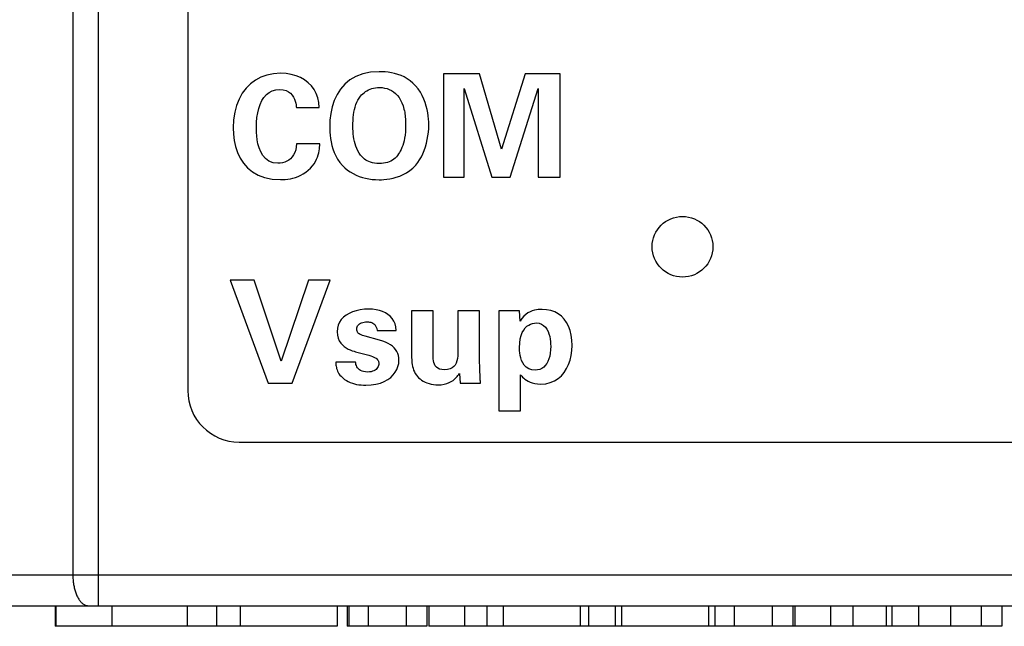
# Model space of a CAD drawing. Header units: inches. Extents: x 0.2 to 16.8, y 0.1 to 10.8.
# Tile 3 of 16: x 5.992 to 6.949, y 5.445 to 6.035. Entities that reach past the tile are written whole.
import ezdxf

# ---------------------------------------------------------------- set-up
doc = ezdxf.new("R2010")
doc.units = ezdxf.units.IN
doc.header["$LTSCALE"] = 0.935
doc.header["$MEASUREMENT"] = 0
doc.layers.get('0').update_dxf_attribs({"linetype": 'CONTINUOUS'})

msp = doc.modelspace()

# ---------------------------------------------------------------- linework, layer by layer
at = {"color": 7, "linetype": 'CONTINUOUS'}
for p, q in [((6.06862, 5.46538), (6.06862, 6.58349)), ((6.04362, 6.55349), (6.04362, 5.49538)), ((6.15523, 6.37443), (6.15523, 5.67438)), ((6.2322, 5.981), (6.22632, 5.97892)), ((6.23857, 5.98228), (6.2322, 5.981)), ((6.2454, 5.98271), (6.23857, 5.98228)), ((6.25074, 5.98244), (6.2454, 5.98271)), ((6.25579, 5.98163), (6.25074, 5.98244)), ((6.26049, 5.98032), (6.25579, 5.98163)), ((6.26484, 5.97852), (6.26049, 5.98032)), ((6.31861, 5.97959), (6.31283, 5.97623)), ((6.32526, 5.98211), (6.31861, 5.97959)), ((6.33284, 5.98369), (6.32526, 5.98211)), ((6.34137, 5.98424), (6.33284, 5.98369)), ((6.34413, 5.98418), (6.34137, 5.98424)), ((6.34702, 5.984), (6.34413, 5.98418)), ((6.35001, 5.98368), (6.34702, 5.984)), ((6.35308, 5.98318), (6.35001, 5.98368)), ((6.3562, 5.98249), (6.35308, 5.98318)), ((6.35933, 5.9816), (6.3562, 5.98249)), ((6.36244, 5.98047), (6.35933, 5.9816)), ((6.3655, 5.97909), (6.36244, 5.98047)), ((6.40373, 5.98216), (6.40373, 5.88174)), ((6.43887, 5.98216), (6.40373, 5.98216)), ((6.46012, 5.9091), (6.43887, 5.98216)), ((6.48304, 5.98216), (6.46012, 5.9091)), ((6.5172, 5.98216), (6.48304, 5.98216)), ((6.5172, 5.88174), (6.5172, 5.98216)), ((6.21611, 5.97247), (6.21184, 5.96818)), ((6.22095, 5.97606), (6.21611, 5.97247)), ((6.22632, 5.97892), (6.22095, 5.97606)), ((6.26879, 5.97625), (6.26484, 5.97852)), ((6.27231, 5.97355), (6.26879, 5.97625)), ((6.27537, 5.97043), (6.27231, 5.97355)), ((6.27795, 5.96691), (6.27537, 5.97043)), ((6.30788, 5.97212), (6.30373, 5.96737)), ((6.31283, 5.97623), (6.30788, 5.97212)), ((6.36848, 5.97744), (6.3655, 5.97909)), ((6.37136, 5.97549), (6.36848, 5.97744)), ((6.37409, 5.97323), (6.37136, 5.97549)), ((6.37665, 5.97063), (6.37409, 5.97323)), ((6.37915, 5.96751), (6.37665, 5.97063)), ((6.20815, 5.96323), (6.20508, 5.95765)), ((6.21184, 5.96818), (6.20815, 5.96323)), ((6.22926, 5.95925), (6.2316, 5.96193)), ((6.2316, 5.96193), (6.23429, 5.96409)), ((6.23429, 5.96409), (6.23734, 5.96569)), ((6.23734, 5.96569), (6.24076, 5.96668)), ((6.24076, 5.96668), (6.24457, 5.96702)), ((6.24457, 5.96702), (6.24794, 5.96674)), ((6.24794, 5.96674), (6.25081, 5.96595)), ((6.25081, 5.96595), (6.2532, 5.96475)), ((6.2532, 5.96475), (6.25517, 5.96322)), ((6.25517, 5.96322), (6.25676, 5.96144)), ((6.25676, 5.96144), (6.258, 5.9595)), ((6.28001, 5.96303), (6.27795, 5.96691)), ((6.28152, 5.95879), (6.28001, 5.96303)), ((6.30033, 5.96205), (6.29765, 5.95628)), ((6.30373, 5.96737), (6.30033, 5.96205)), ((6.32304, 5.96035), (6.32409, 5.96159)), ((6.32409, 5.96159), (6.32524, 5.96276)), ((6.32524, 5.96276), (6.32649, 5.96384)), ((6.32649, 5.96384), (6.32783, 5.96483)), ((6.32783, 5.96483), (6.32925, 5.96572)), ((6.32925, 5.96572), (6.33076, 5.96651)), ((6.33076, 5.96651), (6.33236, 5.9672)), ((6.33236, 5.9672), (6.33403, 5.96777)), ((6.33403, 5.96777), (6.33579, 5.96822)), ((6.33579, 5.96822), (6.33762, 5.96855)), ((6.33762, 5.96855), (6.33953, 5.96876)), ((6.33953, 5.96876), (6.34151, 5.96882)), ((6.34151, 5.96882), (6.34404, 5.96871)), ((6.34404, 5.96871), (6.34649, 5.96837)), ((6.34649, 5.96837), (6.34884, 5.96778)), ((6.34884, 5.96778), (6.35109, 5.96696)), ((6.35109, 5.96696), (6.35324, 5.96589)), ((6.35324, 5.96589), (6.35526, 5.96457)), ((6.35526, 5.96457), (6.35716, 5.96299)), ((6.35716, 5.96299), (6.35892, 5.96115)), ((6.35892, 5.96115), (6.36053, 5.95904)), ((6.38131, 5.96427), (6.37915, 5.96751)), ((6.38316, 5.96096), (6.38131, 5.96427)), ((6.38472, 5.9576), (6.38316, 5.96096)), ((6.42387, 5.88174), (6.42387, 5.96785)), ((6.42387, 5.96785), (6.45067, 5.88174)), ((6.46846, 5.88174), (6.49581, 5.96785)), ((6.49581, 5.96785), (6.49581, 5.88174)), ((6.20264, 5.95148), (6.20087, 5.94476)), ((6.20508, 5.95765), (6.20264, 5.95148)), ((6.22425, 5.94854), (6.22559, 5.95251)), ((6.22559, 5.95251), (6.22726, 5.9561)), ((6.22726, 5.9561), (6.22926, 5.95925)), ((6.258, 5.9595), (6.25896, 5.95749)), ((6.25896, 5.95749), (6.25966, 5.9555)), ((6.25966, 5.9555), (6.26015, 5.9536)), ((6.26015, 5.9536), (6.26048, 5.95189)), ((6.26048, 5.95189), (6.26069, 5.95046)), ((6.28244, 5.95424), (6.28152, 5.95879)), ((6.28276, 5.94938), (6.28244, 5.95424)), ((6.29765, 5.95628), (6.29563, 5.95014)), ((6.31785, 5.94988), (6.3186, 5.95223)), ((6.3186, 5.95223), (6.31949, 5.95446)), ((6.31949, 5.95446), (6.32052, 5.95657)), ((6.32052, 5.95657), (6.3217, 5.95853)), ((6.3217, 5.95853), (6.32304, 5.96035)), ((6.36053, 5.95904), (6.36199, 5.95666)), ((6.36199, 5.95666), (6.36329, 5.954)), ((6.36329, 5.954), (6.36442, 5.95105)), ((6.36442, 5.95105), (6.36491, 5.94951)), ((6.38601, 5.95422), (6.38472, 5.9576)), ((6.38705, 5.95086), (6.38601, 5.95422)), ((6.20087, 5.94476), (6.19979, 5.93752)), ((6.2225, 5.93961), (6.22322, 5.94422)), ((6.22322, 5.94422), (6.22425, 5.94854)), ((6.26069, 5.95046), (6.26081, 5.94938)), ((6.26081, 5.94938), (6.28276, 5.94938)), ((6.29424, 5.94373), (6.29343, 5.93715)), ((6.29563, 5.95014), (6.29424, 5.94373)), ((6.31603, 5.93957), (6.31632, 5.94226)), ((6.31632, 5.94226), (6.31672, 5.94489)), ((6.31672, 5.94489), (6.31722, 5.94743)), ((6.31722, 5.94743), (6.31785, 5.94988)), ((6.36491, 5.94951), (6.36533, 5.94794)), ((6.36533, 5.94794), (6.3657, 5.94636)), ((6.3657, 5.94636), (6.366, 5.94477)), ((6.366, 5.94477), (6.36625, 5.94319)), ((6.36625, 5.94319), (6.36646, 5.94162)), ((6.36646, 5.94162), (6.36662, 5.94008)), ((6.38787, 5.94754), (6.38705, 5.95086)), ((6.38849, 5.94431), (6.38787, 5.94754)), ((6.38894, 5.9412), (6.38849, 5.94431)), ((6.19979, 5.93752), (6.19943, 5.92979)), ((6.22193, 5.92965), (6.22207, 5.93474)), ((6.22207, 5.93474), (6.2225, 5.93961)), ((6.29343, 5.93715), (6.29318, 5.93049)), ((6.31568, 5.93119), (6.31571, 5.93402)), ((6.31571, 5.93402), (6.31583, 5.93682)), ((6.31583, 5.93682), (6.31603, 5.93957)), ((6.36662, 5.94008), (6.36674, 5.93858)), ((6.36674, 5.93858), (6.36683, 5.93712)), ((6.36683, 5.93712), (6.36689, 5.93572)), ((6.36693, 5.93313), (6.36686, 5.9293)), ((6.36689, 5.93572), (6.36692, 5.93438)), ((6.36692, 5.93438), (6.36693, 5.93313)), ((6.38922, 5.93823), (6.38894, 5.9412)), ((6.38938, 5.93544), (6.38922, 5.93823)), ((6.38934, 5.92919), (6.38943, 5.93285)), ((6.38943, 5.93285), (6.38938, 5.93544)), ((6.19943, 5.92979), (6.19967, 5.92358)), ((6.19967, 5.92358), (6.20042, 5.91743)), ((6.22194, 5.92772), (6.22193, 5.92965)), ((6.22202, 5.92503), (6.22194, 5.92772)), ((6.22226, 5.92175), (6.22202, 5.92503)), ((6.29318, 5.93049), (6.29321, 5.92805)), ((6.29321, 5.92805), (6.29333, 5.92534)), ((6.29333, 5.92534), (6.29356, 5.92241)), ((6.29356, 5.92241), (6.29394, 5.91929)), ((6.31571, 5.92877), (6.31568, 5.93119)), ((6.31582, 5.92632), (6.31571, 5.92877)), ((6.31601, 5.92385), (6.31582, 5.92632)), ((6.31629, 5.92138), (6.31601, 5.92385)), ((6.36633, 5.9226), (6.3659, 5.91969)), ((6.36665, 5.9258), (6.36633, 5.9226)), ((6.36686, 5.9293), (6.36665, 5.9258)), ((6.3886, 5.92185), (6.38906, 5.92551)), ((6.38906, 5.92551), (6.38934, 5.92919)), ((6.20042, 5.91743), (6.20172, 5.91143)), ((6.2227, 5.91807), (6.22226, 5.92175)), ((6.22344, 5.91416), (6.2227, 5.91807)), ((6.22455, 5.91019), (6.22344, 5.91416)), ((6.26096, 5.91424), (6.26069, 5.91107)), ((6.28359, 5.91424), (6.26096, 5.91424)), ((6.28334, 5.911), (6.28348, 5.91268)), ((6.28348, 5.91268), (6.28359, 5.91424)), ((6.29394, 5.91929), (6.29449, 5.91603)), ((6.29449, 5.91603), (6.29524, 5.91268)), ((6.29524, 5.91268), (6.29622, 5.90927)), ((6.31668, 5.91892), (6.31629, 5.92138)), ((6.31719, 5.91648), (6.31668, 5.91892)), ((6.31782, 5.91408), (6.31719, 5.91648)), ((6.31858, 5.91173), (6.31782, 5.91408)), ((6.36477, 5.91464), (6.3641, 5.91247)), ((6.36538, 5.91704), (6.36477, 5.91464)), ((6.3659, 5.91969), (6.36538, 5.91704)), ((6.38618, 5.91117), (6.38716, 5.91465)), ((6.38716, 5.91465), (6.38797, 5.91822)), ((6.38797, 5.91822), (6.3886, 5.92185)), ((6.20172, 5.91143), (6.20362, 5.90568)), ((6.20362, 5.90568), (6.20616, 5.90026)), ((6.22609, 5.90635), (6.22455, 5.91019)), ((6.22814, 5.90281), (6.22609, 5.90635)), ((6.2581, 5.90338), (6.25673, 5.90141)), ((6.25923, 5.90564), (6.2581, 5.90338)), ((6.2601, 5.9082), (6.25923, 5.90564)), ((6.26069, 5.91107), (6.2601, 5.9082)), ((6.28126, 5.90124), (6.28195, 5.90332)), ((6.28195, 5.90332), (6.28247, 5.90535)), ((6.28247, 5.90535), (6.28286, 5.90732)), ((6.28286, 5.90732), (6.28314, 5.9092)), ((6.28314, 5.9092), (6.28334, 5.911)), ((6.29622, 5.90927), (6.29746, 5.90586)), ((6.29746, 5.90586), (6.29898, 5.90248)), ((6.31949, 5.90945), (6.31858, 5.91173)), ((6.32055, 5.90724), (6.31949, 5.90945)), ((6.32177, 5.90513), (6.32055, 5.90724)), ((6.32318, 5.90313), (6.32177, 5.90513)), ((6.32399, 5.9021), (6.32318, 5.90313)), ((6.36012, 5.90438), (6.35908, 5.90288)), ((6.36096, 5.90569), (6.36012, 5.90438)), ((6.36178, 5.90714), (6.36096, 5.90569)), ((6.36259, 5.90874), (6.36178, 5.90714)), ((6.36337, 5.91051), (6.36259, 5.90874)), ((6.3641, 5.91247), (6.36337, 5.91051)), ((6.38222, 5.90151), (6.38371, 5.90457)), ((6.38371, 5.90457), (6.38503, 5.9078)), ((6.38503, 5.9078), (6.38618, 5.91117)), ((6.20616, 5.90026), (6.20937, 5.89527)), ((6.20937, 5.89527), (6.21331, 5.89079)), ((6.23078, 5.89975), (6.22814, 5.90281)), ((6.23407, 5.89735), (6.23078, 5.89975)), ((6.23808, 5.89577), (6.23407, 5.89735)), ((6.2429, 5.89521), (6.23808, 5.89577)), ((6.24515, 5.89533), (6.2429, 5.89521)), ((6.24735, 5.89569), (6.24515, 5.89533)), ((6.24947, 5.89631), (6.24735, 5.89569)), ((6.2515, 5.89718), (6.24947, 5.89631)), ((6.25341, 5.89832), (6.2515, 5.89718)), ((6.25516, 5.89972), (6.25341, 5.89832)), ((6.25673, 5.90141), (6.25516, 5.89972)), ((6.27643, 5.89273), (6.278, 5.89486)), ((6.278, 5.89486), (6.27932, 5.897)), ((6.27932, 5.897), (6.2804, 5.89913)), ((6.2804, 5.89913), (6.28126, 5.90124)), ((6.29898, 5.90248), (6.30081, 5.89918)), ((6.30081, 5.89918), (6.30299, 5.896)), ((6.30299, 5.896), (6.30554, 5.89299)), ((6.32489, 5.90109), (6.32399, 5.9021)), ((6.3259, 5.90011), (6.32489, 5.90109)), ((6.32703, 5.89919), (6.3259, 5.90011)), ((6.32828, 5.89833), (6.32703, 5.89919)), ((6.32967, 5.89754), (6.32828, 5.89833)), ((6.3312, 5.89684), (6.32967, 5.89754)), ((6.33289, 5.89624), (6.3312, 5.89684)), ((6.33474, 5.89575), (6.33289, 5.89624)), ((6.33676, 5.89538), (6.33474, 5.89575)), ((6.33897, 5.89515), (6.33676, 5.89538)), ((6.34137, 5.89507), (6.33897, 5.89515)), ((6.3435, 5.89514), (6.34137, 5.89507)), ((6.34552, 5.89533), (6.3435, 5.89514)), ((6.34743, 5.89565), (6.34552, 5.89533)), ((6.34923, 5.8961), (6.34743, 5.89565)), ((6.35092, 5.89668), (6.34923, 5.8961)), ((6.35252, 5.89738), (6.35092, 5.89668)), ((6.35402, 5.89822), (6.35252, 5.89738)), ((6.35542, 5.89919), (6.35402, 5.89822)), ((6.35673, 5.90029), (6.35542, 5.89919)), ((6.35794, 5.90152), (6.35673, 5.90029)), ((6.35908, 5.90288), (6.35794, 5.90152)), ((6.37391, 5.89064), (6.37679, 5.89355)), ((6.37679, 5.89355), (6.37876, 5.89597)), ((6.37876, 5.89597), (6.38057, 5.89863)), ((6.38057, 5.89863), (6.38222, 5.90151)), ((6.21331, 5.89079), (6.21801, 5.88693)), ((6.21801, 5.88693), (6.22351, 5.88376)), ((6.26505, 5.88364), (6.26753, 5.88501)), ((6.26753, 5.88501), (6.26995, 5.88661)), ((6.26995, 5.88661), (6.2723, 5.88848)), ((6.2723, 5.88848), (6.27457, 5.89063)), ((6.27457, 5.89063), (6.27643, 5.89273)), ((6.30554, 5.89299), (6.30791, 5.89071)), ((6.30791, 5.89071), (6.31044, 5.88864)), ((6.31044, 5.88864), (6.31311, 5.8868)), ((6.31311, 5.8868), (6.3159, 5.88517)), ((6.3159, 5.88517), (6.3188, 5.88374)), ((6.36117, 5.88285), (6.36445, 5.88428)), ((6.36445, 5.88428), (6.3677, 5.88604)), ((6.3677, 5.88604), (6.37087, 5.88815)), ((6.37087, 5.88815), (6.37391, 5.89064)), ((6.22351, 5.88376), (6.22986, 5.88139)), ((6.22986, 5.88139), (6.2371, 5.8799)), ((6.2371, 5.8799), (6.24526, 5.87938)), ((6.24526, 5.87938), (6.2476, 5.87943)), ((6.2476, 5.87943), (6.25, 5.87958)), ((6.25, 5.87958), (6.25246, 5.87985)), ((6.25246, 5.87985), (6.25496, 5.88026)), ((6.25496, 5.88026), (6.25748, 5.88083)), ((6.25748, 5.88083), (6.26002, 5.88157)), ((6.26002, 5.88157), (6.26255, 5.8825)), ((6.26255, 5.8825), (6.26505, 5.88364)), ((6.3188, 5.88374), (6.32181, 5.88252)), ((6.32181, 5.88252), (6.32489, 5.8815)), ((6.32489, 5.8815), (6.32805, 5.88067)), ((6.32805, 5.88067), (6.33126, 5.88004)), ((6.33126, 5.88004), (6.33452, 5.87959)), ((6.33452, 5.87959), (6.3378, 5.87933)), ((6.3378, 5.87933), (6.3411, 5.87924)), ((6.3411, 5.87924), (6.34334, 5.87928)), ((6.34334, 5.87928), (6.34586, 5.87943)), ((6.34586, 5.87943), (6.34863, 5.87972)), ((6.34863, 5.87972), (6.35158, 5.88017)), ((6.35158, 5.88017), (6.35469, 5.88082)), ((6.35469, 5.88082), (6.3579, 5.8817)), ((6.3579, 5.8817), (6.36117, 5.88285)), ((6.40373, 5.88174), (6.42387, 5.88174)), ((6.45067, 5.88174), (6.46846, 5.88174)), ((6.49581, 5.88174), (6.5172, 5.88174)), ((6.19637, 5.78174), (6.23331, 5.68174)), ((6.21985, 5.78174), (6.19637, 5.78174)), ((6.2461, 5.70299), (6.21985, 5.78174)), ((6.27248, 5.78174), (6.2461, 5.70299)), ((6.25679, 5.68174), (6.29373, 5.78174)), ((6.29373, 5.78174), (6.27248, 5.78174)), ((6.31519, 5.75088), (6.31195, 5.74943)), ((6.31876, 5.75203), (6.31519, 5.75088)), ((6.32264, 5.75287), (6.31876, 5.75203)), ((6.32681, 5.75337), (6.32264, 5.75287)), ((6.33123, 5.75355), (6.32681, 5.75337)), ((6.33478, 5.75341), (6.33123, 5.75355)), ((6.33818, 5.75299), (6.33478, 5.75341)), ((6.34141, 5.75229), (6.33818, 5.75299)), ((6.34444, 5.7513), (6.34141, 5.75229)), ((6.34724, 5.75002), (6.34444, 5.7513)), ((6.34977, 5.74846), (6.34724, 5.75002)), ((6.39359, 5.75188), (6.37276, 5.75188)), ((6.37276, 5.75188), (6.37276, 5.70728)), ((6.3936, 5.70849), (6.39359, 5.75188)), ((6.43887, 5.75188), (6.41776, 5.75188)), ((6.41776, 5.75188), (6.41776, 5.71353)), ((6.43887, 5.70563), (6.43887, 5.75188)), ((6.47762, 5.75188), (6.45762, 5.75188)), ((6.45762, 5.75188), (6.45762, 5.6548)), ((6.47817, 5.74188), (6.47762, 5.75188)), ((6.48792, 5.75095), (6.48582, 5.74983)), ((6.49002, 5.75179), (6.48792, 5.75095)), ((6.49204, 5.7524), (6.49002, 5.75179)), ((6.49396, 5.75282), (6.49204, 5.7524)), ((6.49571, 5.75307), (6.49396, 5.75282)), ((6.49727, 5.75321), (6.49571, 5.75307)), ((6.49856, 5.75326), (6.49727, 5.75321)), ((6.49956, 5.75327), (6.49856, 5.75326)), ((6.50396, 5.75299), (6.49956, 5.75327)), ((6.50804, 5.75216), (6.50396, 5.75299)), ((6.5118, 5.75081), (6.50804, 5.75216)), ((6.51521, 5.74895), (6.5118, 5.75081)), ((6.30277, 5.74077), (6.30154, 5.73796)), ((6.30445, 5.74334), (6.30277, 5.74077)), ((6.30655, 5.74565), (6.30445, 5.74334)), ((6.30906, 5.74768), (6.30655, 5.74565)), ((6.31195, 5.74943), (6.30906, 5.74768)), ((6.32416, 5.74035), (6.32528, 5.74071)), ((6.32528, 5.74071), (6.3265, 5.74097)), ((6.3265, 5.74097), (6.32779, 5.74113)), ((6.32779, 5.74113), (6.32915, 5.74119)), ((6.32915, 5.74119), (6.33, 5.74117)), ((6.33, 5.74117), (6.33096, 5.74111)), ((6.33096, 5.74111), (6.33198, 5.74098)), ((6.33198, 5.74098), (6.33304, 5.74076)), ((6.33304, 5.74076), (6.3341, 5.74042)), ((6.3341, 5.74042), (6.33514, 5.73994)), ((6.35202, 5.7466), (6.34977, 5.74846)), ((6.35395, 5.74445), (6.35202, 5.7466)), ((6.35553, 5.742), (6.35395, 5.74445)), ((6.35673, 5.73925), (6.35553, 5.742)), ((6.47987, 5.74447), (6.47817, 5.74188)), ((6.48174, 5.74663), (6.47987, 5.74447)), ((6.48374, 5.74841), (6.48174, 5.74663)), ((6.48582, 5.74983), (6.48374, 5.74841)), ((6.51827, 5.7466), (6.51521, 5.74895)), ((6.52097, 5.74379), (6.51827, 5.7466)), ((6.52329, 5.74053), (6.52097, 5.74379)), ((6.52521, 5.73685), (6.52329, 5.74053)), ((6.30079, 5.7349), (6.30053, 5.73161)), ((6.30053, 5.73161), (6.30077, 5.72825)), ((6.30154, 5.73796), (6.30079, 5.7349)), ((6.31943, 5.73424), (6.31951, 5.73529)), ((6.3195, 5.73314), (6.31943, 5.73424)), ((6.31971, 5.73217), (6.3195, 5.73314)), ((6.31951, 5.73529), (6.31976, 5.73625)), ((6.32007, 5.73133), (6.31971, 5.73217)), ((6.31976, 5.73625), (6.32017, 5.73715)), ((6.32055, 5.73061), (6.32007, 5.73133)), ((6.32017, 5.73715), (6.32071, 5.73796)), ((6.32071, 5.73796), (6.3214, 5.73869)), ((6.3214, 5.73869), (6.3222, 5.73933)), ((6.3222, 5.73933), (6.32313, 5.73989)), ((6.32313, 5.73989), (6.32416, 5.74035)), ((6.33514, 5.73994), (6.33612, 5.7393)), ((6.33612, 5.7393), (6.33702, 5.73847)), ((6.33702, 5.73847), (6.3378, 5.73744)), ((6.3378, 5.73744), (6.33844, 5.73617)), ((6.33844, 5.73617), (6.3389, 5.73465)), ((6.3389, 5.73465), (6.33915, 5.73285)), ((6.33915, 5.73285), (6.3579, 5.73285)), ((6.35753, 5.7362), (6.35673, 5.73925)), ((6.3579, 5.73285), (6.35753, 5.7362)), ((6.48031, 5.73078), (6.48165, 5.73321)), ((6.48165, 5.73321), (6.48317, 5.73522)), ((6.48317, 5.73522), (6.48483, 5.73683)), ((6.48483, 5.73683), (6.48659, 5.73808)), ((6.48659, 5.73808), (6.4884, 5.739)), ((6.4884, 5.739), (6.49022, 5.73962)), ((6.49022, 5.73962), (6.49201, 5.73997)), ((6.49201, 5.73997), (6.49373, 5.74008)), ((6.49373, 5.74008), (6.49655, 5.73979)), ((6.49655, 5.73979), (6.49898, 5.73898)), ((6.49898, 5.73898), (6.50104, 5.73771)), ((6.50104, 5.73771), (6.50277, 5.73606)), ((6.50277, 5.73606), (6.5042, 5.73409)), ((6.5042, 5.73409), (6.50535, 5.73188)), ((6.50535, 5.73188), (6.50624, 5.7295)), ((6.52673, 5.73276), (6.52521, 5.73685)), ((6.52783, 5.72829), (6.52673, 5.73276)), ((6.30077, 5.72825), (6.30145, 5.72531)), ((6.30145, 5.72531), (6.30251, 5.72277)), ((6.30251, 5.72277), (6.30388, 5.72058)), ((6.32118, 5.72997), (6.32055, 5.73061)), ((6.32193, 5.72942), (6.32118, 5.72997)), ((6.32281, 5.72892), (6.32193, 5.72942)), ((6.32381, 5.72848), (6.32281, 5.72892)), ((6.32493, 5.72807), (6.32381, 5.72848)), ((6.32618, 5.72768), (6.32493, 5.72807)), ((6.32754, 5.72729), (6.32618, 5.72768)), ((6.34165, 5.72341), (6.32754, 5.72729)), ((6.3447, 5.72248), (6.34165, 5.72341)), ((6.34748, 5.72142), (6.3447, 5.72248)), ((6.34997, 5.72023), (6.34748, 5.72142)), ((6.47781, 5.72063), (6.47835, 5.72452)), ((6.47835, 5.72452), (6.4792, 5.72789)), ((6.4792, 5.72789), (6.48031, 5.73078)), ((6.50624, 5.7295), (6.50691, 5.72701)), ((6.50691, 5.72701), (6.50738, 5.72449)), ((6.50738, 5.72449), (6.50769, 5.72201)), ((6.50769, 5.72201), (6.50785, 5.71963)), ((6.5285, 5.72345), (6.52783, 5.72829)), ((6.52873, 5.71827), (6.5285, 5.72345)), ((6.30388, 5.72058), (6.30549, 5.71871)), ((6.30549, 5.71871), (6.30729, 5.71714)), ((6.30729, 5.71714), (6.3092, 5.71584)), ((6.3092, 5.71584), (6.31117, 5.71476)), ((6.31117, 5.71476), (6.31313, 5.71389)), ((6.31313, 5.71389), (6.31502, 5.71318)), ((6.31502, 5.71318), (6.31677, 5.71262)), ((6.31677, 5.71262), (6.31832, 5.71216)), ((6.31832, 5.71216), (6.33109, 5.70869)), ((6.35219, 5.71892), (6.34997, 5.72023)), ((6.35414, 5.71748), (6.35219, 5.71892)), ((6.35581, 5.71591), (6.35414, 5.71748)), ((6.35723, 5.71422), (6.35581, 5.71591)), ((6.35838, 5.71239), (6.35723, 5.71422)), ((6.35926, 5.71044), (6.35838, 5.71239)), ((6.41776, 5.71353), (6.4177, 5.7107)), ((6.47762, 5.71619), (6.47781, 5.72063)), ((6.47763, 5.71488), (6.47762, 5.71619)), ((6.4777, 5.71311), (6.47763, 5.71488)), ((6.47788, 5.711), (6.4777, 5.71311)), ((6.50779, 5.71406), (6.50746, 5.71089)), ((6.5079, 5.71743), (6.50779, 5.71406)), ((6.50785, 5.71963), (6.5079, 5.71743)), ((6.52788, 5.7086), (6.52852, 5.71336)), ((6.52852, 5.71336), (6.52873, 5.71827)), ((6.33109, 5.70869), (6.33298, 5.70812)), ((6.33298, 5.70812), (6.33461, 5.70755)), ((6.33461, 5.70755), (6.33601, 5.70696)), ((6.33601, 5.70696), (6.33719, 5.70636)), ((6.33719, 5.70636), (6.33818, 5.70574)), ((6.33818, 5.70574), (6.33898, 5.70509)), ((6.33898, 5.70509), (6.33961, 5.70443)), ((6.33961, 5.70443), (6.34009, 5.70375)), ((6.34009, 5.70375), (6.34043, 5.70304)), ((6.34043, 5.70304), (6.34066, 5.70231)), ((6.34066, 5.70231), (6.34078, 5.70156)), ((6.35989, 5.70837), (6.35926, 5.71044)), ((6.36027, 5.70616), (6.35989, 5.70837)), ((6.36018, 5.70081), (6.3604, 5.70383)), ((6.3604, 5.70383), (6.36027, 5.70616)), ((6.37276, 5.70728), (6.37278, 5.70606)), ((6.37278, 5.70606), (6.37283, 5.70466)), ((6.37283, 5.70466), (6.37293, 5.7031)), ((6.37293, 5.7031), (6.37309, 5.70142)), ((6.39364, 5.70681), (6.3936, 5.70849)), ((6.39376, 5.70509), (6.39364, 5.70681)), ((6.394, 5.70336), (6.39376, 5.70509)), ((6.39439, 5.70168), (6.394, 5.70336)), ((6.41681, 5.70318), (6.41611, 5.70108)), ((6.41727, 5.7055), (6.41681, 5.70318)), ((6.41756, 5.70802), (6.41727, 5.7055)), ((6.4177, 5.7107), (6.41756, 5.70802)), ((6.4391, 5.69444), (6.43887, 5.70563)), ((6.47821, 5.70864), (6.47788, 5.711)), ((6.47877, 5.70616), (6.47821, 5.70864)), ((6.47958, 5.70365), (6.47877, 5.70616)), ((6.48071, 5.70123), (6.47958, 5.70365)), ((6.50521, 5.7028), (6.50404, 5.70063)), ((6.50617, 5.70525), (6.50521, 5.7028)), ((6.50692, 5.70795), (6.50617, 5.70525)), ((6.50746, 5.71089), (6.50692, 5.70795)), ((6.52531, 5.69972), (6.52681, 5.70403)), ((6.52681, 5.70403), (6.52788, 5.7086)), ((6.31832, 5.70202), (6.29901, 5.70202)), ((6.29901, 5.70202), (6.29905, 5.70114)), ((6.29905, 5.70114), (6.29912, 5.70018)), ((6.29912, 5.70018), (6.29923, 5.69915)), ((6.29923, 5.69915), (6.29939, 5.69805)), ((6.29939, 5.69805), (6.29961, 5.6969)), ((6.29961, 5.6969), (6.29991, 5.69571)), ((6.29991, 5.69571), (6.30031, 5.69449)), ((6.30031, 5.69449), (6.30081, 5.69325)), ((6.30081, 5.69325), (6.30143, 5.692)), ((6.31844, 5.7009), (6.31832, 5.70202)), ((6.31868, 5.69977), (6.31844, 5.7009)), ((6.31904, 5.69865), (6.31868, 5.69977)), ((6.31955, 5.69756), (6.31904, 5.69865)), ((6.3202, 5.69652), (6.31955, 5.69756)), ((6.32102, 5.69556), (6.3202, 5.69652)), ((6.32201, 5.69469), (6.32102, 5.69556)), ((6.32319, 5.69393), (6.32201, 5.69469)), ((6.32456, 5.69331), (6.32319, 5.69393)), ((6.32614, 5.69284), (6.32456, 5.69331)), ((6.32795, 5.69254), (6.32614, 5.69284)), ((6.33334, 5.69276), (6.33174, 5.69252)), ((6.33478, 5.69315), (6.33334, 5.69276)), ((6.33606, 5.69367), (6.33478, 5.69315)), ((6.33719, 5.6943), (6.33606, 5.69367)), ((6.33816, 5.69504), (6.33719, 5.6943)), ((6.33898, 5.69586), (6.33816, 5.69504)), ((6.33964, 5.69676), (6.33898, 5.69586)), ((6.34016, 5.69771), (6.33964, 5.69676)), ((6.34053, 5.69871), (6.34016, 5.69771)), ((6.34074, 5.69973), (6.34053, 5.69871)), ((6.34082, 5.70077), (6.34074, 5.69973)), ((6.34078, 5.70156), (6.34082, 5.70077)), ((6.35689, 5.69219), (6.35843, 5.69495)), ((6.35843, 5.69495), (6.35952, 5.69784)), ((6.35952, 5.69784), (6.36018, 5.70081)), ((6.37309, 5.70142), (6.37333, 5.69966)), ((6.37333, 5.69966), (6.37367, 5.69785)), ((6.37367, 5.69785), (6.37412, 5.69604)), ((6.37412, 5.69604), (6.37469, 5.69424)), ((6.37469, 5.69424), (6.37541, 5.69251)), ((6.39496, 5.70007), (6.39439, 5.70168)), ((6.39577, 5.6986), (6.39496, 5.70007)), ((6.39684, 5.69729), (6.39577, 5.6986)), ((6.39822, 5.6962), (6.39684, 5.69729)), ((6.39994, 5.69537), (6.39822, 5.6962)), ((6.40204, 5.69484), (6.39994, 5.69537)), ((6.40457, 5.69465), (6.40204, 5.69484)), ((6.4076, 5.69486), (6.40457, 5.69465)), ((6.41013, 5.69544), (6.4076, 5.69486)), ((6.4122, 5.69638), (6.41013, 5.69544)), ((6.41385, 5.69765), (6.4122, 5.69638)), ((6.41514, 5.69923), (6.41385, 5.69765)), ((6.41611, 5.70108), (6.41514, 5.69923)), ((6.43928, 5.68785), (6.4391, 5.69444)), ((6.48221, 5.699), (6.48071, 5.70123)), ((6.48412, 5.69708), (6.48221, 5.699)), ((6.48651, 5.69558), (6.48412, 5.69708)), ((6.48942, 5.69459), (6.48651, 5.69558)), ((6.4929, 5.69424), (6.48942, 5.69459)), ((6.49523, 5.69443), (6.4929, 5.69424)), ((6.49738, 5.69499), (6.49523, 5.69443)), ((6.49934, 5.69591), (6.49738, 5.69499)), ((6.50111, 5.69717), (6.49934, 5.69591)), ((6.50268, 5.69875), (6.50111, 5.69717)), ((6.50404, 5.70063), (6.50268, 5.69875)), ((6.52106, 5.69207), (6.5234, 5.69572)), ((6.5234, 5.69572), (6.52531, 5.69972)), ((6.30143, 5.692), (6.30219, 5.69074)), ((6.30219, 5.69074), (6.30309, 5.68949)), ((6.30309, 5.68949), (6.30415, 5.68827)), ((6.30415, 5.68827), (6.30579, 5.6867)), ((6.30579, 5.6867), (6.30752, 5.68532)), ((6.30752, 5.68532), (6.30933, 5.68411)), ((6.30933, 5.68411), (6.31121, 5.68307)), ((6.31121, 5.68307), (6.31316, 5.6822)), ((6.32998, 5.69244), (6.32795, 5.69254)), ((6.33174, 5.69252), (6.32998, 5.69244)), ((6.34241, 5.68174), (6.34622, 5.68324)), ((6.34622, 5.68324), (6.34957, 5.68508)), ((6.34957, 5.68508), (6.35246, 5.68721)), ((6.35246, 5.68721), (6.3549, 5.68959)), ((6.3549, 5.68959), (6.35689, 5.69219)), ((6.37541, 5.69251), (6.37629, 5.69088)), ((6.37629, 5.69088), (6.37734, 5.68938)), ((6.37734, 5.68938), (6.37839, 5.68811)), ((6.37839, 5.68811), (6.3796, 5.68689)), ((6.3796, 5.68689), (6.38095, 5.68573)), ((6.38095, 5.68573), (6.38244, 5.68465)), ((6.38244, 5.68465), (6.38407, 5.68364)), ((6.38407, 5.68364), (6.38581, 5.68273)), ((6.40928, 5.68214), (6.41128, 5.68319)), ((6.41128, 5.68319), (6.41302, 5.68435)), ((6.41302, 5.68435), (6.41453, 5.68557)), ((6.41453, 5.68557), (6.41582, 5.68681)), ((6.41582, 5.68681), (6.41691, 5.68802)), ((6.41691, 5.68802), (6.41782, 5.68916)), ((6.41782, 5.68916), (6.41856, 5.69019)), ((6.41856, 5.69019), (6.41915, 5.69105)), ((6.41915, 5.69105), (6.41984, 5.68174)), ((6.43928, 5.68734), (6.43928, 5.68785)), ((6.43929, 5.68688), (6.43928, 5.68734)), ((6.43932, 5.68641), (6.43929, 5.68688)), ((6.43936, 5.68596), (6.43932, 5.68641)), ((6.43939, 5.68553), (6.43936, 5.68596)), ((6.43943, 5.68512), (6.43939, 5.68553)), ((6.43947, 5.68471), (6.43943, 5.68512)), ((6.43951, 5.68431), (6.43947, 5.68471)), ((6.43956, 5.68391), (6.43951, 5.68431)), ((6.43961, 5.68351), (6.43956, 5.68391)), ((6.43966, 5.68309), (6.43961, 5.68351)), ((6.43972, 5.68266), (6.43966, 5.68309)), ((6.47859, 5.6898), (6.47912, 5.68913)), ((6.47859, 5.6548), (6.47859, 5.6898)), ((6.47912, 5.68913), (6.47979, 5.68831)), ((6.47979, 5.68831), (6.48064, 5.68739)), ((6.48064, 5.68739), (6.48166, 5.68641)), ((6.48166, 5.68641), (6.48289, 5.6854)), ((6.48289, 5.6854), (6.48432, 5.6844)), ((6.48432, 5.6844), (6.48598, 5.68345)), ((6.48598, 5.68345), (6.48788, 5.68258)), ((6.50748, 5.68216), (6.5115, 5.68383)), ((6.5115, 5.68383), (6.51511, 5.68608)), ((6.51511, 5.68608), (6.51829, 5.68884)), ((6.51829, 5.68884), (6.52106, 5.69207)), ((6.23331, 5.68174), (6.25679, 5.68174)), ((6.31316, 5.6822), (6.31517, 5.68147)), ((6.31517, 5.68147), (6.31724, 5.68087)), ((6.31724, 5.68087), (6.31935, 5.68041)), ((6.31935, 5.68041), (6.32151, 5.68007)), ((6.32151, 5.68007), (6.32371, 5.67984)), ((6.32371, 5.67984), (6.32593, 5.6797)), ((6.32593, 5.6797), (6.32818, 5.67966)), ((6.32818, 5.67966), (6.33339, 5.6799)), ((6.33339, 5.6799), (6.33813, 5.68061)), ((6.33813, 5.68061), (6.34241, 5.68174)), ((6.38581, 5.68273), (6.38768, 5.68193)), ((6.38768, 5.68193), (6.38965, 5.68124)), ((6.38965, 5.68124), (6.39172, 5.68069)), ((6.39172, 5.68069), (6.39388, 5.68028)), ((6.39388, 5.68028), (6.39613, 5.68003)), ((6.39613, 5.68003), (6.39845, 5.67994)), ((6.39845, 5.67994), (6.40162, 5.6801)), ((6.40162, 5.6801), (6.40447, 5.68055)), ((6.40447, 5.68055), (6.40702, 5.68124)), ((6.40702, 5.68124), (6.40928, 5.68214)), ((6.41984, 5.68174), (6.43984, 5.68174)), ((6.43984, 5.68174), (6.43972, 5.68266)), ((6.48788, 5.68258), (6.49004, 5.68185)), ((6.49004, 5.68185), (6.49246, 5.68127)), ((6.49246, 5.68127), (6.49517, 5.6809)), ((6.49517, 5.6809), (6.49817, 5.68077)), ((6.49817, 5.68077), (6.50303, 5.68112)), ((6.50303, 5.68112), (6.50748, 5.68216)), ((6.45762, 5.6548), (6.47859, 5.6548)), ((6.20523, 5.62438), (7.01104, 5.62438)), ((5.70108, 5.49538), (7.24562, 5.49538)), ((5.41111, 5.46538), (7.24038, 5.46538)), ((6.02649, 5.46538), (6.02649, 5.44538)), ((6.02693, 5.46538), (6.02693, 5.44538)), ((6.15473, 5.46538), (6.15473, 5.44538)), ((6.1832, 5.46538), (6.1832, 5.44538)), ((6.20627, 5.46538), (6.20627, 5.44538)), ((6.30035, 5.46538), (6.30035, 5.44538)), ((6.31008, 5.46538), (6.31008, 5.44538)), ((6.31177, 5.46538), (6.31177, 5.44538)), ((6.33038, 5.46538), (6.33038, 5.44538)), ((6.36734, 5.46538), (6.36734, 5.44538)), ((6.38752, 5.46538), (6.38752, 5.44538)), ((6.3896, 5.46538), (6.3896, 5.44538)), ((6.42425, 5.46538), (6.42425, 5.44538)), ((6.44576, 5.46538), (6.44576, 5.44538)), ((6.4617, 5.46538), (6.4617, 5.44538)), ((6.53648, 5.46538), (6.53648, 5.44538)), ((6.54473, 5.46538), (6.54473, 5.44538)), ((6.5704, 5.46538), (6.5704, 5.44538)), ((6.57064, 5.46538), (6.57064, 5.44538)), ((6.5766, 5.46538), (6.5766, 5.44538)), ((6.66122, 5.46538), (6.66122, 5.44538)), ((6.66134, 5.46538), (6.66134, 5.44538)), ((6.66743, 5.46538), (6.66743, 5.44538)), ((6.68602, 5.46538), (6.68602, 5.44538)), ((6.72298, 5.46538), (6.72298, 5.44538)), ((6.74318, 5.46538), (6.74318, 5.44538)), ((6.74524, 5.46538), (6.74524, 5.44538)), ((6.7799, 5.46538), (6.7799, 5.44538)), ((6.80142, 5.46538), (6.80142, 5.44538)), ((6.83376, 5.46538), (6.83376, 5.44538)), ((6.83948, 5.46538), (6.83948, 5.44538)), ((6.86513, 5.46538), (6.86513, 5.44538)), ((6.89626, 5.46538), (6.89626, 5.44538)), ((6.92616, 5.46538), (6.92616, 5.44538)), ((6.94635, 5.46538), (6.94635, 5.44538)), ((6.30035, 5.44538), (6.02649, 5.44538)), ((6.38752, 5.44538), (6.31008, 5.44538)), ((6.66122, 5.44538), (6.3896, 5.44538)), ((6.94635, 5.44538), (6.66134, 5.44538))]:
    msp.add_line(p, q, dxfattribs=at)
msp.add_circle((6.63599, 5.81414), 0.0295, dxfattribs=at)
msp.add_arc((6.20523, 5.67438), 0.05, 180, 270, dxfattribs=at)
for points, knots in [([(6.04362, 5.49538), (6.04362, 5.49381), (6.04374, 5.49071), (6.04429, 5.48615), (6.04517, 5.48182), (6.04639, 5.47782), (6.0479, 5.47424), (6.04967, 5.47116), (6.05166, 5.46867), (6.05385, 5.46681), (6.05618, 5.46565), (6.05783, 5.46538), (6.05862, 5.46538)], [0, 0, 0, 0, 0.129405, 0.256431, 0.378806, 0.494472, 0.601717, 0.699327, 0.786793, 0.864598, 0.934552, 1, 1, 1, 1]), ([(6.08151, 5.46538), (6.08151, 5.46316), (6.08157, 5.45871), (6.08157, 5.45205), (6.08151, 5.4476), (6.08151, 5.44538)], [0, 0, 0, 0, 0.333335, 0.666665, 1, 1, 1, 1])]:
    msp.add_open_spline(points, degree=3, knots=knots, dxfattribs=at)

doc.saveas('drawing.dxf')
